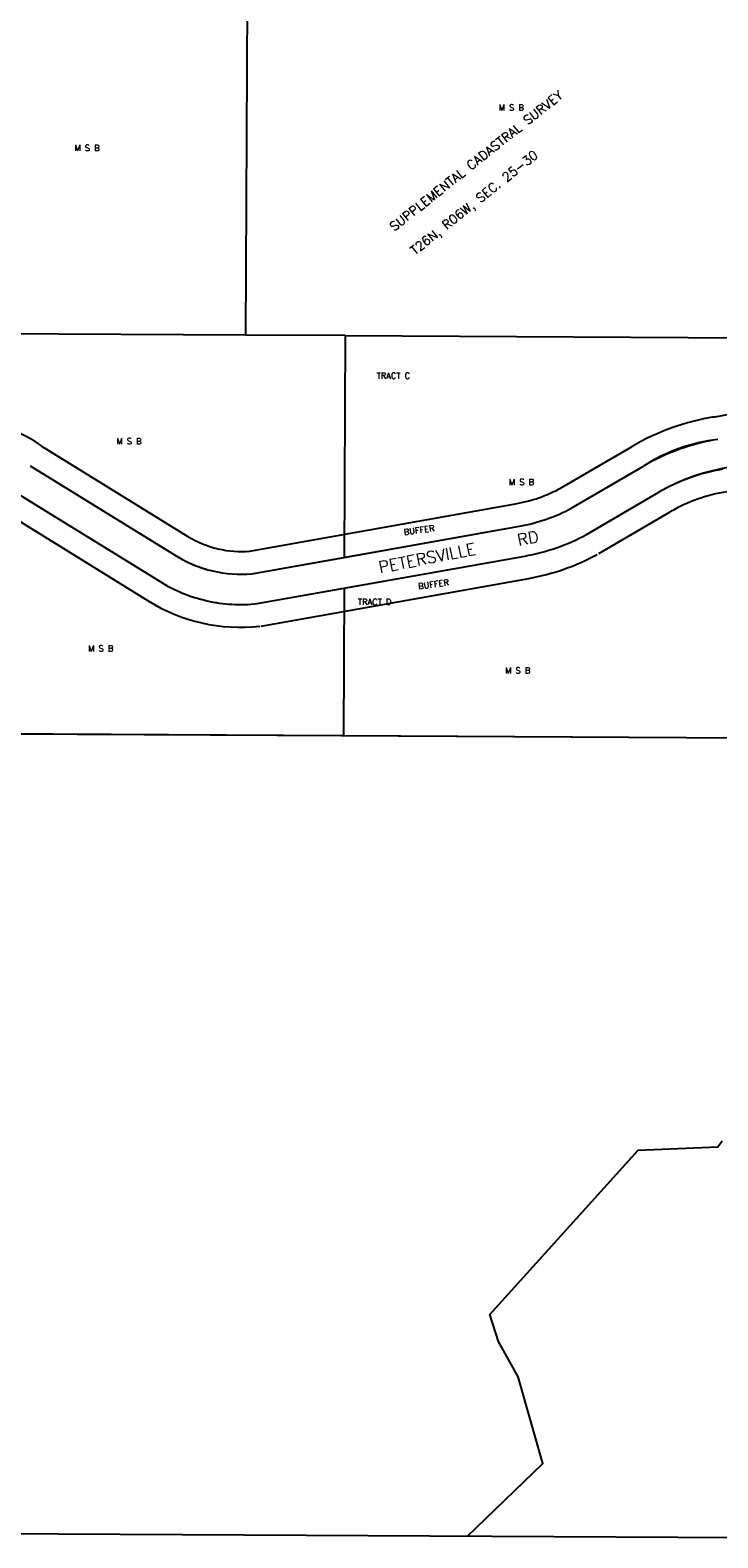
# Model space of a CAD drawing. Header units: feet. Extents: x 0 to 310787, y 0 to 109672.
# Tile 13 of 28: x 263933 to 268472, y 77417 to 87366. Entities that reach past the tile are written whole.
import ezdxf

# ---------------------------------------------------------------- set-up
doc = ezdxf.new("R2010")
doc.units = ezdxf.units.FT
doc.header["$LTSCALE"] = 20
doc.header["$MEASUREMENT"] = 0
doc.layers.add('Taxmap', color=251, linetype='Continuous')
doc.styles.add('1', font='simplex')
doc.styles.add('LOT', font='SIMPLEX', dxfattribs={"height": 40})
doc.styles.add('ROWNAME', font='SIMPLEX', dxfattribs={"height": 26})
doc.styles.add('SUBNAME', font='ROMANT', dxfattribs={"height": 60})

# ---------------------------------------------------------------- blocks, each defined once
blk = doc.blocks.new('A$C1D716C51')
at = {"layer": 'Taxmap'}
for p, q in [((65026.4, 8082.5), (63044.6, 8093.6)), ((65684.4, 8078.8), (65026.4, 8082.5)), ((68115.3, 7541.7), (68321.9, 7580.5)), ((63683.2, 7347.7), (64645.8, 6753.6)), ((67104.5, 7071.9), (67576.7, 7347.4)), ((63604.4, 7220), (64567, 6625.9)), ((63604.4, 7220), (64567, 6625.9)), ((67180.1, 6942.3), (67652.2, 7217.8)), ((67180.1, 6942.3), (67652.2, 7217.8)), ((63499.4, 7049.8), (64462, 6455.7)), ((63499.4, 7049.8), (64462, 6455.7)), ((65041.8, 6654.7), (66807.5, 6968.8)), ((67275.5, 6766.6), (67753, 7045.1)), ((67280.9, 6769.6), (67753, 7045.1)), ((63404.6, 6933.6), (64383.2, 6328.1)), ((67356.5, 6640), (67828.6, 6915.5)), ((65068.1, 6507.1), (66833.8, 6821.1)), ((65677.9, 6615.5), (66833.8, 6821.1)), ((65068.1, 6507.1), (65677.9, 6615.5)), ((65103.1, 6310.1), (66868.8, 6624.2)), ((65677.1, 6412.2), (66868.8, 6624.2)), ((65129.4, 6162.5), (66895.1, 6476.5)), ((65103.1, 6310.1), (65677.1, 6412.2)), ((63033, 5454.3), (68312.4, 5424.8)), ((68289.2, 145.3), (63009.8, 174.9))]:
    blk.add_line(p, q, dxfattribs=at)
for points in [[(66489, 155), (66987.2, 636.7), (66825.3, 1207.4), (66695.7, 1441.4), (66637.6, 1618.3), (67617.9, 2703.8), (68142.5, 2725.4), (68170.9, 2765.1)], [(65038, 10722.7), (65026.4, 8082.5)], [(65684.4, 8078.8), (65677.9, 6615.5)], [(65684.4, 8078.8), (68324, 8064)], [(65677.1, 6412.2), (65672.8, 5439.5)], [(63033, 5454.3), (65672.8, 5439.5)], [(65672.8, 5439.5), (68312.4, 5424.8)]]:
    blk.add_lwpolyline(points, dxfattribs=at)
for centre, radius, start, end in [((63218.7, 6713.6), 786.6, 52.70038, 94.12917), ((68374.1, 5980.6), 1582.4, 99.28185, 120.26111), ((68283.6, 6232.4), 1170.3, 96.89636, 122.6466), ((68374.1, 5980.6), 1432.4, 99.28185, 120.26111), ((68456.9, 5802.7), 1427.9, 95.48776, 119.53383), ((68374.1, 5980.6), 1232.4, 99.28185, 120.26111), ((66633.2, 7949.3), 995.9, 280.08472, 298.50865), ((68374.1, 5980.6), 1082.4, 99.28185, 120.26111), ((66633.2, 7949.3), 1145.9, 280.08472, 298.50865), ((66633.2, 7949.3), 1145.9, 280.08472, 289.29669), ((66633.2, 7949.3), 1145.9, 289.29669, 298.50865), ((66633.2, 7949.3), 1345.9, 280.08472, 298.50865), ((66633.2, 7949.3), 1345.9, 280.08472, 298.50865), ((64996.9, 7322.5), 668.5, 238.31806, 274.98971), ((64996.9, 7322.5), 818.5, 238.31806, 247.48597), ((64996.9, 7322.5), 818.5, 238.31806, 256.65388), ((66633.2, 7949.3), 1495.9, 280.08472, 298.50865), ((64996.9, 7322.5), 818.5, 247.48597, 256.65388), ((64996.9, 7322.5), 818.5, 256.65388, 274.98971), ((64996.9, 7322.5), 818.5, 256.65388, 274.98971), ((64994.7, 7317.1), 1012.8, 238.26553, 247.73586), ((64994.7, 7317.1), 1012.8, 238.26553, 257.2062), ((64994.7, 7317.1), 1012.8, 247.73586, 257.2062), ((64994.7, 7317.1), 1162.8, 238.26553, 276.14686), ((64994.7, 7317.1), 1012.8, 257.2062, 266.67653), ((64994.7, 7317.1), 1012.8, 257.2062, 276.14686), ((64994.7, 7317.1), 1012.8, 266.67653, 276.14686)]:
    blk.add_arc(centre, radius, start, end, dxfattribs=at)
for s, height, rotation, style, p in [('SUPPLEMENTAL CADASTRAL SURVEY', 60, 38.49719, 'SUBNAME', (66007, 8764.1)), ('T26N, R06W, SEC. 25-30', 60, 38.49719, 'SUBNAME', (66143, 8608)), ('BUFFER', 40, 7.88286, 'LOT', (66073.3, 6762.2)), ('RD', 78, 10.81018, 'ROWNAME', (66827.3, 6690.4)), ('PETERSVILLE', 78, 11.225, 'ROWNAME', (65911.7, 6509.9)), ('BUFFER', 40, 7.88286, 'LOT', (66168.1, 6404.4))]:
    blk.add_text(s, height=height, rotation=rotation, dxfattribs=dict(at, style=style)).set_placement(p)
for s, style, p in [('M S B', '1', (66697.1, 9563.8)), ('M S B', '1', (63897, 9297.3)), ('TRACT C', 'LOT', (65891, 7794.4)), ('M S B', '1', (64173.8, 7361.8)), ('M S B', '1', (66763.8, 7092.5)), ('TRACT D', 'LOT', (65767.5, 6301.3)), ('M S B', '1', (63987.3, 5994.5)), ('M S B', '1', (66739.4, 5849.4))]:
    blk.add_text(s, height=40, dxfattribs=dict(at, style=style)).set_placement(p)

msp = doc.modelspace()

# ---------------------------------------------------------------- block references
at = {"layer": 'Taxmap'}
msp.add_blockref('A$C1D716C51', (200328.7, 77271.7), dxfattribs=at)

doc.saveas('drawing.dxf')
